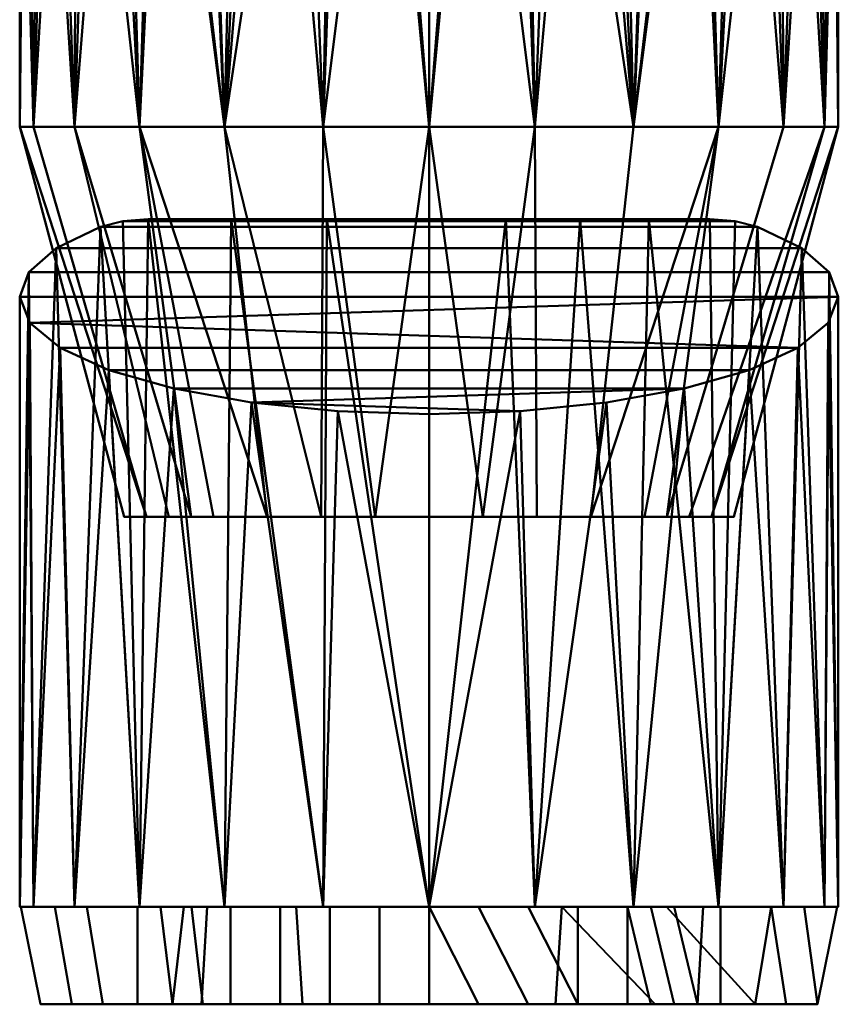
# Model space of a CAD drawing. Header units: millimetres. Extents: x -110 to 192, y -145 to 137.
# Tile 2 of 5: x -21 to 21, y -145 to -94. Entities that reach past the tile are written whole.
import ezdxf

# ---------------------------------------------------------------- set-up
doc = ezdxf.new("R2010")
doc.units = ezdxf.units.MM
doc.layers.add('P-SANR-FIXT', color=6, linetype='Continuous', lineweight=30)

# ---------------------------------------------------------------- blocks, each defined once
blk = doc.blocks.new('FamilyGeomCombination_3907-View 1')
at = {"layer": 'P-SANR-FIXT', "lineweight": 40}
mesh = blk.add_polyface(dxfattribs=at)
corners = [(21, -140, 5), (20.284, -140, -0.435), (18.187, -140, -5.5), (14.849, -140, -9.849), (10.5, -140, -13.187), (5.435, -140, -15.284), (0, -140, -16), (-5.435, -140, -15.284), (-10.5, -140, -13.187), (-14.849, -140, -9.849), (-18.187, -140, -5.5), (-20.284, -140, -0.435), (-21, -140, 5), (-21, -108.714, 5), (-20.526, -107.442, 0.561), (-19.124, -106.226, -3.677), (-16.857, -105.123, -7.523), (-15.7, -104.825, -8.947), (-14.406, -104.736, -10.28), (-10.143, -104.736, -13.388), (-5.237, -104.736, -15.337), (0, -104.736, -16), (3.948, -104.736, -15.625), (7.751, -104.736, -14.517), (11.274, -104.736, -12.717), (14.406, -104.736, -10.28), (15.7, -104.825, -8.947), (16.857, -105.123, -7.523), (19.124, -106.226, -3.677), (20.526, -107.442, 0.561), (21, -108.714, 5)]
mesh.append_faces([[corners[k] for k in face] for face in [(0, 29, 30)]], dxfattribs={"vtx0": -1})
mesh.append_faces([[corners[k] for k in face] for face in [(16, 10, 15), (17, 9, 16), (18, 9, 17), (15, 11, 14), (11, 15, 10), (10, 16, 9), (24, 4, 23), (23, 5, 22), (5, 23, 4), (1, 29, 0), (22, 6, 21)]], dxfattribs={"vtx0": -1, "vtx1": -1})
mesh.append_faces([[corners[k] for k in face] for face in [(8, 18, 19), (19, 7, 8), (3, 24, 25), (3, 26, 27), (2, 27, 28), (3, 25, 26), (28, 1, 2)]], dxfattribs={"vtx0": -1, "vtx2": -1})
mesh.append_faces([[corners[k] for k in face] for face in [(13, 14, 12)]], dxfattribs={"vtx1": -1})
mesh.append_faces([[corners[k] for k in face] for face in [(19, 20, 7), (6, 7, 20), (11, 12, 14), (8, 9, 18), (20, 21, 6), (28, 29, 1), (3, 4, 24), (5, 6, 22), (2, 3, 27)]], dxfattribs={"vtx1": -1, "vtx2": -1})
mesh = blk.add_polyface(dxfattribs=at)
corners = [(-16.857, -105.123, -7.523), (16.857, -105.123, -7.523), (15.7, -104.825, -8.947), (14.406, -104.736, -10.28), (-14.406, -104.736, -10.28), (-15.7, -104.825, -8.947)]
mesh.append_faces([[corners[k] for k in face] for face in [(5, 0, 1, 2), (2, 3, 4, 5)]], dxfattribs={"vtx3": -1})
mesh = blk.add_polyface(dxfattribs=at)
corners = [(14.406, -104.736, -10.28), (11.274, -104.736, -12.717), (7.751, -104.736, -14.517), (3.948, -104.736, -15.625), (0, -104.736, -16), (-5.237, -104.736, -15.337), (-10.143, -104.736, -13.388), (-14.406, -104.736, -10.28)]
mesh.append_faces([[corners[k] for k in face] for face in [(5, 6, 4)]], dxfattribs={"vtx1": -1})
mesh.append_faces([[corners[k] for k in face] for face in [(7, 0, 4, 6), (3, 4, 0)]], dxfattribs={"vtx1": -1, "vtx2": -1})
mesh.append_faces([[corners[k] for k in face] for face in [(0, 1, 2, 3)]], dxfattribs={"vtx3": -1})
mesh = blk.add_polyface(dxfattribs=at)
corners = [(16.857, -105.123, -7.523), (-16.857, -105.123, -7.523), (-19.124, -106.226, -3.677), (-20.526, -107.442, 0.561), (-21, -108.714, 5), (-20.473, -110.054, 9.673), (-18.92, -111.327, 14.112), (-16.418, -112.469, 18.093), (-13.093, -113.422, 21.418), (-9.112, -114.14, 23.92), (-4.673, -114.585, 25.473), (0, -114.736, 26), (4.673, -114.585, 25.473), (9.112, -114.14, 23.92), (13.093, -113.422, 21.418), (16.418, -112.469, 18.093), (18.92, -111.327, 14.112), (20.473, -110.054, 9.673), (21, -108.714, 5), (20.526, -107.442, 0.561), (19.124, -106.226, -3.677)]
mesh.append_faces([[corners[k] for k in face] for face in [(12, 9, 10, 11)]], dxfattribs={"vtx0": -1})
mesh.append_faces([[corners[k] for k in face] for face in [(8, 14, 15, 7), (4, 18, 19, 3), (16, 5, 6), (18, 4, 5)]], dxfattribs={"vtx0": -1, "vtx2": -1})
mesh.append_faces([[corners[k] for k in face] for face in [(5, 16, 17, 18)]], dxfattribs={"vtx0": -1, "vtx3": -1})
mesh.append_faces([[corners[k] for k in face] for face in [(13, 14, 9, 12), (8, 9, 14)]], dxfattribs={"vtx1": -1, "vtx2": -1})
mesh.append_faces([[corners[k] for k in face] for face in [(15, 16, 6, 7), (19, 20, 2, 3)]], dxfattribs={"vtx1": -1, "vtx3": -1})
mesh.append_faces([[corners[k] for k in face] for face in [(20, 0, 1, 2)]], dxfattribs={"vtx3": -1})
mesh = blk.add_polyface(dxfattribs=at)
corners = [(-21, -140, 5), (-20.284, -140, 10.435), (-18.187, -140, 15.5), (-14.849, -140, 19.849), (-10.5, -140, 23.187), (-5.435, -140, 25.284), (0, -140, 26), (5.435, -140, 25.284), (10.5, -140, 23.187), (14.849, -140, 19.849), (18.187, -140, 15.5), (20.284, -140, 10.435), (21, -140, 5), (21, -108.714, 5), (20.473, -110.054, 9.673), (18.92, -111.327, 14.112), (16.418, -112.469, 18.093), (13.093, -113.422, 21.418), (9.112, -114.14, 23.92), (4.673, -114.585, 25.473), (0, -114.736, 26), (-4.673, -114.585, 25.473), (-9.112, -114.14, 23.92), (-13.093, -113.422, 21.418), (-16.418, -112.469, 18.093), (-18.92, -111.327, 14.112), (-20.473, -110.054, 9.673), (-21, -108.714, 5)]
mesh.append_faces([[corners[k] for k in face] for face in [(9, 17, 8), (26, 1, 25), (21, 6, 20)]], dxfattribs={"vtx0": -1, "vtx1": -1})
mesh.append_faces([[corners[k] for k in face] for face in [(15, 10, 11), (6, 19, 20), (19, 6, 7), (21, 5, 6), (22, 4, 5), (23, 3, 4), (24, 2, 3), (26, 0, 1)]], dxfattribs={"vtx0": -1, "vtx2": -1})
mesh.append_faces([[corners[k] for k in face] for face in [(13, 14, 12)]], dxfattribs={"vtx1": -1})
mesh.append_faces([[corners[k] for k in face] for face in [(14, 15, 11), (16, 17, 9), (18, 19, 7), (17, 18, 8), (15, 16, 10), (11, 12, 14), (7, 8, 18), (9, 10, 16), (22, 23, 4), (21, 22, 5), (24, 25, 2), (23, 24, 3), (1, 2, 25)]], dxfattribs={"vtx1": -1, "vtx2": -1})
mesh.append_faces([[corners[k] for k in face] for face in [(26, 27, 0)]], dxfattribs={"vtx2": -1})
mesh = blk.add_polyface(dxfattribs=at)
corners = [(-21, -140, 5), (-20.284, -140, -0.435), (-18.187, -140, -5.5), (-14.849, -140, -9.849), (-10.5, -140, -13.187), (-5.435, -140, -15.284), (0, -140, -16), (5.435, -140, -15.284), (10.5, -140, -13.187), (14.849, -140, -9.849), (18.187, -140, -5.5), (20.284, -140, -0.435), (21, -140, 5), (20.284, -140, 10.435), (18.187, -140, 15.5), (14.849, -140, 19.849), (10.5, -140, 23.187), (5.435, -140, 25.284), (0, -140, 26), (-5.435, -140, 25.284), (-10.5, -140, 23.187), (-14.849, -140, 19.849), (-18.187, -140, 15.5), (-20.284, -140, 10.435)]
mesh.append_faces([[corners[k] for k in face] for face in [(2, 0, 1), (23, 21, 22)]], dxfattribs={"vtx0": -1})
mesh.append_faces([[corners[k] for k in face] for face in [(11, 13, 7, 10)]], dxfattribs={"vtx0": -1, "vtx1": -1, "vtx2": -1})
mesh.append_faces([[corners[k] for k in face] for face in [(4, 7, 13, 0)]], dxfattribs={"vtx0": -1, "vtx1": -1, "vtx2": -1, "vtx3": -1})
mesh.append_faces([[corners[k] for k in face] for face in [(15, 18, 20, 21)]], dxfattribs={"vtx0": -1, "vtx1": -1, "vtx3": -1})
mesh.append_faces([[corners[k] for k in face] for face in [(0, 2, 3, 4)]], dxfattribs={"vtx0": -1, "vtx3": -1})
mesh.append_faces([[corners[k] for k in face] for face in [(19, 20, 18)]], dxfattribs={"vtx1": -1})
mesh.append_faces([[corners[k] for k in face] for face in [(23, 0, 15, 21)]], dxfattribs={"vtx1": -1, "vtx2": -1, "vtx3": -1})
mesh.append_faces([[corners[k] for k in face] for face in [(11, 12, 13), (16, 17, 18, 15)]], dxfattribs={"vtx2": -1})
mesh.append_faces([[corners[k] for k in face] for face in [(13, 14, 15, 0)]], dxfattribs={"vtx2": -1, "vtx3": -1})
mesh.append_faces([[corners[k] for k in face] for face in [(7, 8, 9, 10), (4, 5, 6, 7)]], dxfattribs={"vtx3": -1})
blk = doc.blocks.new('FamilyGeomCombination_5366-View 1')
at = {"layer": 'P-SANR-FIXT', "lineweight": 40}
mesh = blk.add_polyface(dxfattribs=at)
corners = [(-6.403, -44, -15), (-2.169, -44, -15.888), (2.16, -44, -15.889), (6.403, -44, -15), (6.403, -56.678, -15), (4.47, -55.499, -15.519), (2.3, -54.755, -15.874), (0, -54.5, -16), (-2.3, -54.755, -15.874), (-4.47, -55.499, -15.519), (-6.403, -56.678, -15), (6.403, -51.678, -15), (-6.403, -51.678, -15), (-21, -100, 5), (-21, -77.95, 5), (-20.78, -77.961, 1.965), (-20.123, -77.994, -1.006), (-18.961, -77.71, -4.027), (-17.406, -76.849, -6.748), (-15.57, -75.539, -9.091), (-13.555, -73.887, -11.04), (-11.449, -71.961, -12.605), (-9.351, -69.775, -13.803), (-8.099, -71.683, -14.375), (-6.471, -73.269, -14.978), (-4.524, -74.476, -15.507), (-2.33, -75.238, -15.87), (0, -75.5, -16), (2.33, -75.238, -15.87), (4.524, -74.476, -15.507), (6.471, -73.269, -14.978), (8.099, -71.683, -14.375), (9.351, -69.775, -13.803), (11.449, -71.961, -12.605), (13.555, -73.887, -11.04), (15.57, -75.539, -9.091), (17.406, -76.849, -6.748), (18.961, -77.71, -4.027), (20.123, -77.994, -1.006), (20.78, -77.961, 1.965), (21, -77.95, 5), (21, -100, 5), (20.284, -100, -0.435), (18.187, -100, -5.5), (14.849, -100, -9.849), (10.5, -100, -13.187), (5.435, -100, -15.284), (0, -100, -16), (-5.435, -100, -15.284), (-10.5, -100, -13.187), (-14.849, -100, -9.849), (-18.187, -100, -5.5), (-20.284, -100, -0.435), (0, -70.5, -16), (-1.886, -70.166, -15.915), (-3.536, -69.213, -15.7), (-4.76, -67.755, -15.453), (-5.416, -65.959, -15.29), (-5.416, -64.042, -15.29), (-4.76, -62.245, -15.453), (-3.538, -60.789, -15.7), (-1.887, -59.834, -15.915), (0, -59.5, -16), (1.887, -59.834, -15.915), (3.538, -60.789, -15.7), (4.76, -62.245, -15.453), (5.416, -64.042, -15.29), (5.416, -65.959, -15.29), (4.76, -67.755, -15.453), (3.536, -69.213, -15.7), (1.886, -70.166, -15.915)]
mesh.append_faces([[corners[k] for k in face] for face in [(67, 65, 66)]], dxfattribs={"vtx0": -1})
mesh.append_faces([[corners[k] for k in face] for face in [(9, 12, 8), (2, 7, 1), (26, 48, 25), (25, 48, 24), (24, 49, 23), (49, 24, 48), (51, 18, 50), (35, 44, 34), (34, 45, 33), (44, 36, 43), (39, 42, 38), (42, 39, 41), (38, 42, 37), (28, 47, 27), (57, 59, 56), (54, 62, 53), (65, 68, 64), (70, 63, 69)]], dxfattribs={"vtx0": -1, "vtx1": -1})
mesh.append_faces([[corners[k] for k in face] for face in [(8, 12, 1), (6, 2, 11), (21, 23, 49), (45, 31, 33)]], dxfattribs={"vtx0": -1, "vtx1": -1, "vtx2": -1})
mesh.append_faces([[corners[k] for k in face] for face in [(11, 5, 6), (1, 7, 8), (50, 19, 20), (50, 18, 19), (15, 52, 13), (52, 15, 16), (52, 16, 17), (51, 17, 18), (17, 51, 52), (46, 29, 30), (46, 28, 29), (44, 35, 36), (43, 36, 37), (34, 44, 45), (56, 59, 60), (55, 60, 61), (61, 54, 55), (54, 61, 62), (70, 62, 63), (65, 67, 68), (62, 70, 53)]], dxfattribs={"vtx0": -1, "vtx2": -1})
mesh.append_faces([[corners[k] for k in face] for face in [(4, 5, 11), (14, 15, 13)]], dxfattribs={"vtx1": -1})
mesh.append_faces([[corners[k] for k in face] for face in [(6, 7, 2), (20, 21, 49), (47, 48, 26), (49, 50, 20), (26, 27, 47), (30, 31, 45), (45, 46, 30), (46, 47, 28), (42, 43, 37), (55, 56, 60), (63, 64, 69), (68, 69, 64)]], dxfattribs={"vtx1": -1, "vtx2": -1})
mesh.append_faces([[corners[k] for k in face] for face in [(12, 0, 1), (2, 3, 11), (9, 10, 12), (21, 22, 23), (31, 32, 33), (39, 40, 41), (57, 58, 59)]], dxfattribs={"vtx2": -1})
mesh = blk.add_polyface(dxfattribs=at)
corners = [(8.652, -44, 24.135), (4.424, -44, 25.529), (0, -44, 26), (-4.423, -44, 25.529), (-8.652, -44, 24.135), (-8.652, -64, 24.135), (-9.747, -67.483, 23.601), (-11.811, -70.31, 22.364), (-14.029, -72.725, 20.626), (-16.165, -74.794, 18.405), (-18.074, -76.457, 15.693), (-19.611, -77.578, 12.51), (-20.622, -77.969, 8.969), (-20.905, -77.955, 6.993), (-21, -77.95, 5), (-21, -100, 5), (-20.284, -100, 10.435), (-18.187, -100, 15.5), (-14.849, -100, 19.849), (-10.5, -100, 23.187), (-5.435, -100, 25.284), (0, -100, 26), (5.435, -100, 25.284), (10.5, -100, 23.187), (14.849, -100, 19.849), (18.187, -100, 15.5), (20.284, -100, 10.435), (21, -100, 5), (21, -77.95, 5), (20.905, -77.955, 6.993), (20.622, -77.969, 8.969), (19.611, -77.578, 12.51), (18.074, -76.457, 15.693), (16.165, -74.794, 18.405), (14.029, -72.725, 20.626), (11.811, -70.31, 22.364), (9.747, -67.483, 23.601), (8.652, -64, 24.135)]
mesh.append_faces([[corners[k] for k in face] for face in [(34, 24, 33), (32, 25, 31), (24, 34, 23), (20, 5, 19), (18, 9, 17), (16, 13, 15), (12, 16, 11), (3, 21, 2)]], dxfattribs={"vtx0": -1, "vtx1": -1})
mesh.append_faces([[corners[k] for k in face] for face in [(37, 1, 22), (3, 5, 20)]], dxfattribs={"vtx0": -1, "vtx1": -1, "vtx2": -1})
mesh.append_faces([[corners[k] for k in face] for face in [(23, 36, 37), (29, 26, 27), (26, 29, 30), (26, 30, 31), (33, 24, 25), (37, 22, 23), (31, 25, 26), (8, 18, 19), (3, 20, 21)]], dxfattribs={"vtx0": -1, "vtx2": -1})
mesh.append_faces([[corners[k] for k in face] for face in [(28, 29, 27)]], dxfattribs={"vtx1": -1})
mesh.append_faces([[corners[k] for k in face] for face in [(34, 35, 23), (32, 33, 25), (21, 22, 1), (35, 36, 23), (1, 2, 21), (5, 6, 19), (7, 8, 19), (10, 11, 17), (9, 10, 17), (8, 9, 18), (6, 7, 19), (12, 13, 16), (16, 17, 11)]], dxfattribs={"vtx1": -1, "vtx2": -1})
mesh.append_faces([[corners[k] for k in face] for face in [(37, 0, 1), (3, 4, 5), (13, 14, 15)]], dxfattribs={"vtx2": -1})
mesh = blk.add_polyface(dxfattribs=at)
corners = [(0, -120, -10.641), (-11.06, -120, -6.06), (-15.641, -120, 5), (-11.06, -120, 16.06), (0, -120, 20.641), (0, -100, 26), (-5.435, -100, 25.284), (-10.5, -100, 23.187), (-14.849, -100, 19.849), (-18.187, -100, 15.5), (-20.284, -100, 10.435), (-21, -100, 5), (-20.284, -100, -0.435), (-18.187, -100, -5.5), (-14.849, -100, -9.849), (-10.5, -100, -13.187), (-5.435, -100, -15.284), (0, -100, -16), (-5.53, -120, -8.35), (-13.35, -120, -0.53), (-13.35, -120, 10.53), (-5.53, -120, 18.35), (-8.295, -120, 17.205), (-2.765, -120, 19.496), (-14.496, -120, 7.765), (-12.205, -120, 13.295), (-14.496, -120, 2.235), (-2.765, -120, -9.496), (-8.295, -120, -7.205), (-12.205, -120, -3.295)]
mesh.append_faces([[corners[k] for k in face] for face in [(27, 17, 0)]], dxfattribs={"vtx0": -1})
mesh.append_faces([[corners[k] for k in face] for face in [(6, 23, 5), (8, 22, 7), (29, 14, 1), (11, 24, 10), (3, 8, 25), (24, 11, 2), (22, 8, 3), (17, 27, 16), (1, 14, 28), (14, 29, 13)]], dxfattribs={"vtx0": -1, "vtx1": -1})
mesh.append_faces([[corners[k] for k in face] for face in [(6, 21, 23), (7, 22, 21, 6), (9, 20, 25), (25, 8, 9), (16, 27, 18, 15), (10, 24, 20, 9), (15, 18, 28), (11, 26, 2)]], dxfattribs={"vtx0": -1, "vtx2": -1})
mesh.append_faces([[corners[k] for k in face] for face in [(29, 19, 13), (14, 15, 28), (11, 12, 26)]], dxfattribs={"vtx1": -1, "vtx2": -1})
mesh.append_faces([[corners[k] for k in face] for face in [(19, 26, 12, 13)]], dxfattribs={"vtx1": -1, "vtx3": -1})
mesh.append_faces([[corners[k] for k in face] for face in [(23, 4, 5)]], dxfattribs={"vtx2": -1})
mesh = blk.add_polyface(dxfattribs=at)
corners = [(0, -100, 26), (0, -120, 20.641), (11.06, -120, 16.06), (15.641, -120, 5), (11.06, -120, -6.06), (0, -120, -10.641), (0, -100, -16), (5.435, -100, -15.284), (10.5, -100, -13.187), (14.849, -100, -9.849), (18.187, -100, -5.5), (20.284, -100, -0.435), (21, -100, 5), (20.284, -100, 10.435), (18.187, -100, 15.5), (14.849, -100, 19.849), (10.5, -100, 23.187), (5.435, -100, 25.284), (5.53, -120, 18.35), (13.35, -120, 10.53), (13.35, -120, -0.53), (5.53, -120, -8.35), (8.295, -120, -7.205), (2.765, -120, -9.496), (14.496, -120, 2.235), (12.205, -120, -3.295), (14.496, -120, 7.765), (12.205, -120, 13.295), (2.765, -120, 19.496), (8.295, -120, 17.205)]
mesh.append_faces([[corners[k] for k in face] for face in [(28, 0, 1)]], dxfattribs={"vtx0": -1})
mesh.append_faces([[corners[k] for k in face] for face in [(7, 23, 6), (9, 22, 8), (12, 24, 11), (4, 9, 25), (24, 12, 3), (15, 27, 14), (22, 9, 4), (0, 28, 17), (27, 15, 2)]], dxfattribs={"vtx0": -1, "vtx1": -1})
mesh.append_faces([[corners[k] for k in face] for face in [(7, 21, 23), (8, 22, 21, 7), (25, 9, 10), (14, 27, 19, 13), (13, 19, 26), (15, 29, 2)]], dxfattribs={"vtx0": -1, "vtx2": -1})
mesh.append_faces([[corners[k] for k in face] for face in [(26, 3, 12), (15, 16, 29), (12, 13, 26), (28, 18, 17), (24, 20, 11)]], dxfattribs={"vtx1": -1, "vtx2": -1})
mesh.append_faces([[corners[k] for k in face] for face in [(20, 25, 10, 11), (16, 17, 18, 29)]], dxfattribs={"vtx1": -1, "vtx3": -1})
mesh.append_faces([[corners[k] for k in face] for face in [(23, 5, 6)]], dxfattribs={"vtx2": -1})
mesh = blk.add_polyface(dxfattribs=at)
corners = [(0, -120, 20.641), (-11.06, -120, 16.06), (-15.641, -120, 5), (-11.06, -120, -6.06), (0, -120, -10.641), (0, -120, 5)]
mesh.append_faces([[corners[k] for k in face] for face in [(1, 2, 5, 0)]], dxfattribs={"vtx1": -1})
mesh.append_faces([[corners[k] for k in face] for face in [(3, 4, 5, 2)]], dxfattribs={"vtx2": -1})
mesh = blk.add_polyface(dxfattribs=at)
corners = [(0, -120, -10.641), (11.06, -120, -6.06), (15.641, -120, 5), (11.06, -120, 16.06), (0, -120, 20.641), (0, -120, 5)]
mesh.append_faces([[corners[k] for k in face] for face in [(3, 4, 5, 2)]], dxfattribs={"vtx2": -1})
mesh.append_faces([[corners[k] for k in face] for face in [(5, 0, 1, 2)]], dxfattribs={"vtx3": -1})

msp = doc.modelspace()

# ---------------------------------------------------------------- block references
at = {"layer": 'P-SANR-FIXT', "lineweight": 40}
for name in ['FamilyGeomCombination_5366-View 1', 'FamilyGeomCombination_3907-View 1']:
    msp.add_blockref(name, (0, 0), dxfattribs=at)

# ---------------------------------------------------------------- meshes
mesh = msp.add_polyface(dxfattribs=at)
corners = [(-20.933, -140, 3.177), (-17.563, -140, 16.37), (-6.808, -140, 24.723), (6.808, -140, 24.723), (17.563, -140, 16.37), (20.933, -140, 3.177), (14.963, -140, -71.189), (10.181, -140, -81.02), (0, -140, -85), (-10.181, -140, -81.02), (-14.963, -140, -71.189)]
mesh.append_faces([[corners[k] for k in face] for face in [(0, 5, 10)]], dxfattribs={"vtx0": -1, "vtx1": -1})
mesh.append_faces([[corners[k] for k in face] for face in [(6, 9, 10, 5)]], dxfattribs={"vtx0": -1, "vtx2": -1})
mesh.append_faces([[corners[k] for k in face] for face in [(5, 0, 1, 2)]], dxfattribs={"vtx0": -1, "vtx3": -1})
mesh.append_faces([[corners[k] for k in face] for face in [(7, 8, 9, 6), (3, 4, 5, 2)]], dxfattribs={"vtx2": -1})
mesh = msp.add_polyface(dxfattribs=at)
corners = [(-20.933, -140, 3.177), (-14.963, -140, -71.189), (-14.963, -145, -71.189), (-19.936, -145, -9.242)]
mesh.append_faces([[corners[k] for k in face] for face in [(3, 0, 1, 2)]])
mesh = msp.add_polyface(dxfattribs=at)
corners = [(20.933, -140, 3.177), (17.563, -140, 16.37), (6.808, -140, 24.723), (-6.808, -140, 24.723), (-17.563, -140, 16.37), (-20.933, -140, 3.177), (-19.936, -145, -9.242), (-16.726, -145, 3.323), (-6.484, -145, 11.278), (6.484, -145, 11.278), (16.726, -145, 3.323), (19.936, -145, -9.242), (0, -145, 11.278), (0, -140, 24.723), (11.605, -145, 7.301), (12.186, -140, 20.546), (-12.186, -140, 20.546), (-11.605, -145, 7.301), (18.331, -145, -2.959), (19.248, -140, 9.773), (-19.194, -140, 9.985), (-18.331, -145, -2.959)]
mesh.append_faces([[corners[k] for k in face] for face in [(10, 1, 15), (2, 9, 14), (1, 10, 18), (13, 12, 9, 2)]], dxfattribs={"vtx0": -1, "vtx2": -1})
mesh.append_faces([[corners[k] for k in face] for face in [(0, 19, 11), (6, 21, 20, 5)]], dxfattribs={"vtx1": -1})
mesh.append_faces([[corners[k] for k in face] for face in [(19, 1, 18, 11), (14, 10, 15, 2), (13, 3, 8, 12), (4, 20, 21, 7), (17, 8, 3, 16), (16, 4, 7, 17)]], dxfattribs={"vtx1": -1, "vtx3": -1})
mesh = msp.add_polyface(dxfattribs=at)
corners = [(-14.963, -140, -71.189), (-10.181, -140, -81.02), (0, -140, -85), (10.181, -140, -81.02), (14.963, -140, -71.189), (14.963, -145, -71.189), (10.181, -145, -81.02), (0, -145, -85), (-10.181, -145, -81.02), (-14.963, -145, -71.189), (-13.157, -145, -74.904), (-12.572, -140, -76.105), (-11.377, -140, -78.562), (-5.091, -145, -83.01), (-5.091, -140, -83.01), (-2.545, -140, -84.005), (5.091, -145, -83.01), (5.091, -140, -83.01), (7.636, -140, -82.015), (12.572, -145, -76.105), (12.572, -140, -76.105), (14.06, -140, -73.047), (-13.768, -140, -73.647), (-11.669, -145, -77.962), (-7.636, -140, -82.015), (-7.636, -145, -82.015), (-2.545, -145, -84.005), (2.545, -145, -84.005), (2.545, -140, -84.005), (7.636, -145, -82.015), (11.377, -145, -78.562), (11.377, -140, -78.562), (13.768, -145, -73.647)]
mesh.append_faces([[corners[k] for k in face] for face in [(22, 10, 9, 0)]], dxfattribs={"vtx0": -1})
mesh.append_faces([[corners[k] for k in face] for face in [(17, 29, 16, 28), (30, 3, 31, 19), (27, 2, 28, 16), (19, 31, 20, 32), (29, 17, 18), (32, 20, 21)]], dxfattribs={"vtx0": -1, "vtx2": -1})
mesh.append_faces([[corners[k] for k in face] for face in [(5, 32, 21, 4)]], dxfattribs={"vtx1": -1})
mesh.append_faces([[corners[k] for k in face] for face in [(22, 11, 10), (27, 7, 2), (30, 6, 3)]], dxfattribs={"vtx1": -1, "vtx2": -1})
mesh.append_faces([[corners[k] for k in face] for face in [(23, 10, 11, 12), (15, 2, 7, 26), (8, 23, 12, 1), (13, 25, 24, 14), (18, 3, 6, 29), (25, 8, 1, 24), (26, 13, 14, 15)]], dxfattribs={"vtx1": -1, "vtx3": -1})
mesh = msp.add_polyface(dxfattribs=at)
corners = [(14.963, -140, -71.189), (20.933, -140, 3.177), (19.936, -145, -9.242), (14.963, -145, -71.189)]
mesh.append_faces([[corners[k] for k in face] for face in [(2, 3, 0, 1)]])
mesh = msp.add_polyface(dxfattribs=at)
corners = [(-19.936, -145, -9.242), (-14.963, -145, -71.189), (-10.181, -145, -81.02), (0, -145, -85), (10.181, -145, -81.02), (14.963, -145, -71.189), (19.936, -145, -9.242), (16.726, -145, 3.323), (6.484, -145, 11.278), (-6.484, -145, 11.278), (-16.726, -145, 3.323)]
mesh.append_faces([[corners[k] for k in face] for face in [(6, 0, 1)]], dxfattribs={"vtx0": -1, "vtx2": -1})
mesh.append_faces([[corners[k] for k in face] for face in [(0, 6, 7, 8)]], dxfattribs={"vtx0": -1, "vtx3": -1})
mesh.append_faces([[corners[k] for k in face] for face in [(10, 0, 8, 9)]], dxfattribs={"vtx1": -1})
mesh.append_faces([[corners[k] for k in face] for face in [(1, 2, 5, 6)]], dxfattribs={"vtx1": -1, "vtx3": -1})
mesh.append_faces([[corners[k] for k in face] for face in [(3, 4, 5, 2)]], dxfattribs={"vtx2": -1})

doc.saveas('drawing.dxf')
